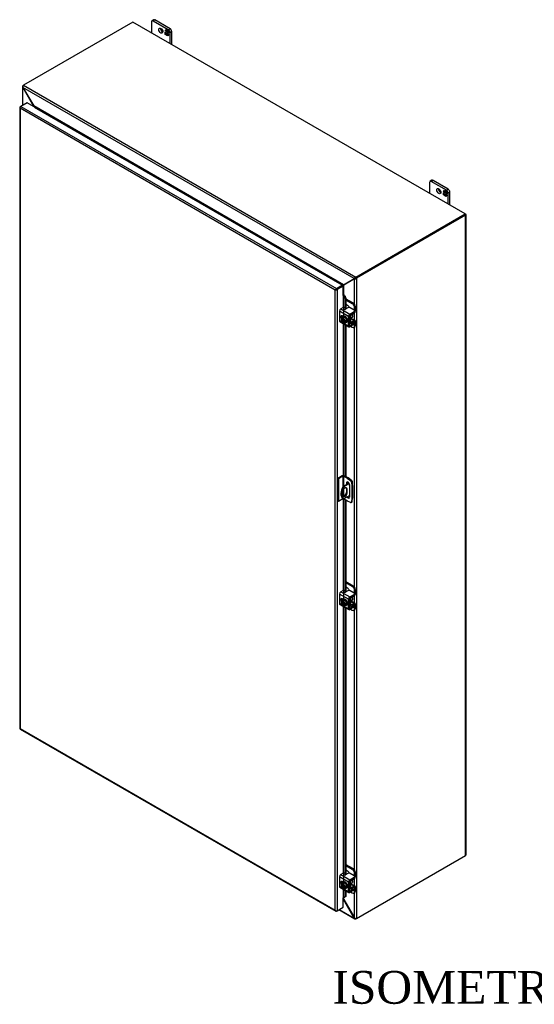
# Model space of a CAD drawing. Header units: inches. Extents: x 24 to 296, y 8 to 197.
# Tile 8 of 9: x 233 to 264, y 137 to 197. Entities that reach past the tile are written whole.
import ezdxf
from ezdxf.enums import TextEntityAlignment as Align

# ---------------------------------------------------------------- set-up
doc = ezdxf.new("R2010")
doc.units = ezdxf.units.IN
doc.header["$MEASUREMENT"] = 0
for name, color, linetype in [('COM40153-1', 7, 'CONTINUOUS'), ('COM40153-2', 7, 'CONTINUOUS'), ('COM42667', 7, 'CONTINUOUS'), ('COM42780', 7, 'CONTINUOUS'), ('COM48500', 7, 'CONTINUOUS'), ('COM52667', 7, 'CONTINUOUS'), ('COM71782-6', 7, 'CONTINUOUS'), ('DEFAULT', 7, 'CONTINUOUS'), ('FET07710', 7, 'CONTINUOUS'), ('SCC19011', 7, 'CONTINUOUS'), ('SPR20265', 7, 'CONTINUOUS'), ('WAF25035', 7, 'CONTINUOUS')]:
    doc.layers.add(name, color=color, linetype=linetype)
doc.styles.add('SEACAD_TIMES_NEW_ROMAN', font='times.ttf')

msp = doc.modelspace()

# ---------------------------------------------------------------- linework, layer by layer
at = {"layer": 'COM40153-1', "color": 7}
for p, q in [((253.064, 168.579), (252.707, 168.373)), ((252.707, 168.373), (252.748, 168.35)), ((253.085, 168.545), (252.748, 168.35)), ((253.237, 168.718), (253.25, 168.71)), ((253.275, 168.43), (253.275, 168.675)), ((252.693, 168.069), (252.693, 167.832)), ((253.111, 167.825), (252.748, 167.615)), ((252.899, 168.235), (252.94, 168.212)), ((252.899, 168.235), (252.899, 167.998)), ((252.899, 167.998), (252.94, 167.975)), ((252.94, 167.975), (252.94, 168.212)), ((252.688, 167.648), (252.728, 167.625))]:
    msp.add_line(p, q, dxfattribs=at)
for centre, major_axis, start_param, end_param in [((252.988, 168.168), (0.3, 0.52), 1.508132, 3.141593), ((253.117, 168.44), (-0.025, -0.0433), 4.139289, 6.283185), ((253.076, 168.464), (0.025, 0.0433), 4.093609, 5.210881), ((253.117, 168.44), (-0.025, -0.0433), 0, 0.63978), ((253.189, 168.675), (-0.0864, 0), 2.529725, 3.926991), ((253.028, 168.144), (0.3, 0.52), 1.508132, 3.204257), ((252.816, 168.14), (-0.087, -0.151), 2.356194, 5.497787), ((252.816, 167.903), (0.087, 0.151), 2.356194, 5.497787), ((252.775, 167.927), (0.087, 0.151), 3.37676, 5.497787), ((252.775, 168.164), (-0.087, -0.151), 2.356194, 2.906426)]:
    msp.add_ellipse(centre, major_axis=major_axis, ratio=0.57735, start_param=start_param, end_param=end_param, dxfattribs=at)
at = {"layer": 'COM40153-2', "color": 7}
for p, q in [((252.649, 169.027), (252.371, 168.867)), ((252.69, 169.004), (252.411, 168.843)), ((252.69, 169.004), (252.69, 168.345)), ((252.73, 169.004), (252.73, 168.387)), ((252.965, 168.868), (252.73, 169.004)), ((253.006, 168.892), (252.771, 169.027)), ((252.371, 168.867), (252.371, 167.479)), ((252.411, 168.843), (252.371, 168.867)), ((252.411, 168.843), (252.411, 167.455)), ((252.899, 168.572), (252.94, 168.595)), ((252.899, 168.572), (252.899, 168.484)), ((252.94, 168.508), (252.94, 168.595)), ((252.965, 168.868), (253.006, 168.892)), ((252.965, 168.868), (253.154, 168.74)), ((253.195, 168.764), (253.006, 168.892)), ((253.111, 167.731), (253.111, 168.449)), ((253.154, 168.74), (253.195, 168.764)), ((253.259, 168.652), (253.218, 168.629)), ((253.218, 168.629), (253.235, 168.401)), ((253.235, 168.401), (253.276, 168.425)), ((253.235, 168.401), (253.235, 167.636)), ((253.276, 168.425), (253.259, 168.652)), ((253.276, 168.425), (253.276, 167.66)), ((252.73, 168.194), (252.73, 167.768)), ((252.411, 167.455), (252.371, 167.479)), ((252.69, 167.616), (252.411, 167.455)), ((252.69, 167.647), (252.69, 167.616)), ((252.73, 167.623), (252.73, 167.616)), ((252.965, 167.48), (252.73, 167.616)), ((253.154, 167.39), (252.965, 167.48)), ((253.198, 167.389), (253.239, 167.412)), ((253.235, 167.636), (253.218, 167.427)), ((253.218, 167.427), (253.259, 167.451)), ((253.235, 167.636), (253.276, 167.66)), ((253.259, 167.451), (253.276, 167.66))]:
    msp.add_line(p, q, dxfattribs=at)
for centre, major_axis, start_param, end_param in [((252.71, 168.992), (-0.0864, 0), 3.926991, 5.497787), ((252.71, 168.992), (-0.0288, 0), 3.926991, 5.497787), ((253.005, 168.51), (0.075, -0.13), 0.785398, 3.926991), ((253.046, 168.534), (0.075, -0.13), 3.416574, 3.926991), ((253.148, 168.662), (0.05, -0.0866), 0.872665, 2.268928), ((253.189, 168.686), (-0.05, 0.0866), 4.014257, 5.410521), ((253.046, 167.815), (-0.075, 0.13), 1.73559, 2.866611), ((252.71, 167.604), (0.0288, 0), 0.785398, 2.356194), ((253.005, 167.792), (-0.075, 0.13), 1.73559, 3.926991), ((253.148, 167.475), (-0.05, 0.0866), 2.443461, 3.839724), ((253.189, 167.499), (-0.05, 0.0866), 3.141593, 3.839724)]:
    msp.add_ellipse(centre, major_axis=major_axis, ratio=0.57735, start_param=start_param, end_param=end_param, dxfattribs=at)
at = {"layer": 'COM42667', "color": 7}
for p, q in [((252.705, 179.299), (252.561, 179.216)), ((252.561, 179.216), (253.109, 178.899)), ((252.994, 179.28), (252.847, 179.196)), ((253.382, 179.138), (253.135, 179.28)), ((253.028, 178.759), (252.48, 179.075)), ((252.48, 179.075), (252.48, 178.493)), ((252.71, 178.743), (252.635, 178.786)), ((253.028, 178.176), (253.028, 178.759)), ((253.082, 178.207), (253.082, 178.79)), ((253.109, 178.899), (253.382, 179.056)), ((253.109, 178.837), (253.382, 178.994)), ((253.382, 178.994), (253.382, 179.056)), ((253.412, 179.035), (253.412, 179.097)), ((252.48, 178.493), (252.684, 178.375)), ((252.503, 178.441), (253.052, 178.124)), ((252.723, 178.353), (253.028, 178.176)), ((253.109, 178.192), (253.082, 178.207)), ((253.382, 178.349), (253.109, 178.192)), ((253.382, 178.287), (253.109, 178.13)), ((253.369, 178.438), (253.382, 178.431)), ((253.382, 178.287), (253.382, 178.349)), ((253.412, 178.328), (253.412, 178.39)), ((253.028, 161.488), (252.48, 161.805)), ((252.48, 161.805), (252.48, 161.223)), ((252.705, 162.029), (252.561, 161.945)), ((252.561, 161.945), (253.109, 161.628)), ((252.994, 162.01), (252.847, 161.925)), ((253.109, 161.628), (253.382, 161.786)), ((253.382, 161.868), (253.135, 162.01)), ((253.382, 161.724), (253.382, 161.786)), ((253.412, 161.765), (253.412, 161.827)), ((252.48, 161.223), (252.684, 161.105)), ((252.503, 161.17), (253.052, 160.853)), ((252.71, 161.472), (252.635, 161.516)), ((253.028, 160.906), (253.028, 161.488)), ((253.082, 160.937), (253.082, 161.519)), ((253.109, 161.566), (253.382, 161.724)), ((253.369, 161.168), (253.382, 161.16)), ((252.723, 161.082), (253.028, 160.906)), ((253.109, 160.921), (253.082, 160.937)), ((253.382, 161.079), (253.109, 160.921)), ((253.382, 161.017), (253.109, 160.859)), ((253.382, 161.017), (253.382, 161.079)), ((253.412, 161.058), (253.412, 161.12)), ((253.028, 144.218), (252.48, 144.534)), ((252.48, 144.534), (252.48, 143.952)), ((252.705, 144.758), (252.561, 144.675)), ((252.561, 144.675), (253.109, 144.358)), ((252.994, 144.739), (252.847, 144.655)), ((253.109, 144.358), (253.382, 144.515)), ((253.109, 144.296), (253.382, 144.453)), ((253.382, 144.597), (253.135, 144.739)), ((253.382, 144.453), (253.382, 144.515)), ((253.412, 144.494), (253.412, 144.556)), ((252.48, 143.952), (252.684, 143.834)), ((252.503, 143.9), (253.052, 143.583)), ((252.71, 144.202), (252.635, 144.245)), ((252.723, 143.812), (253.028, 143.635)), ((253.028, 143.635), (253.028, 144.218)), ((253.082, 143.666), (253.082, 144.249)), ((253.382, 143.808), (253.109, 143.651)), ((253.382, 143.746), (253.109, 143.589)), ((253.369, 143.897), (253.382, 143.89)), ((253.382, 143.746), (253.382, 143.808)), ((253.412, 143.787), (253.412, 143.849)), ((253.109, 143.651), (253.082, 143.666))]:
    msp.add_line(p, q, dxfattribs=at)
for centre, major_axis, start_param, end_param in [((252.561, 179.122), (-0.0572, -0.0991), 3.926991, 5.497787), ((252.739, 179.279), (-0.048, 0), 3.141593, 5.497787), ((252.813, 179.215), (0.048, 0), 2.929457, 5.497787), ((253.065, 179.24), (0.1, 0), 0.785398, 2.356194), ((252.635, 178.695), (0.0562, -0.0973), 2.356194, 4.826451), ((252.689, 178.726), (0.0562, -0.0973), 3.6401, 4.826451), ((253.109, 178.805), (0.0572, 0.0991), 0.785398, 2.356194), ((253.109, 178.805), (0.0192, 0.0333), 0.785398, 2.356194), ((253.312, 179.097), (-0.1, 0), 2.356194, 3.926991), ((253.312, 179.035), (-0.1, 0), 2.356194, 3.141593), ((252.561, 178.54), (0.0572, 0.0991), 2.356194, 3.141593), ((253.109, 178.223), (0.0572, 0.0991), 2.356194, 3.926991), ((253.109, 178.223), (0.0192, 0.0333), 2.356194, 3.926991), ((253.312, 178.39), (-0.1, 0), 2.356194, 3.926991), ((253.312, 178.328), (-0.1, 0), 2.356194, 3.141593), ((252.561, 161.852), (-0.0572, -0.0991), 3.926991, 5.497787), ((252.739, 162.009), (-0.048, 0), 3.141593, 5.497787), ((252.813, 161.945), (0.048, 0), 2.929457, 5.497787), ((253.065, 161.969), (0.1, 0), 0.785398, 2.356194), ((253.312, 161.827), (-0.1, 0), 2.356194, 3.926991), ((253.312, 161.765), (-0.1, 0), 2.356194, 3.141593), ((252.561, 161.269), (0.0572, 0.0991), 2.356194, 3.141593), ((252.635, 161.424), (0.0562, -0.0973), 2.356194, 4.826451), ((252.689, 161.455), (0.0562, -0.0973), 3.6401, 4.826451), ((253.109, 161.535), (0.0572, 0.0991), 0.785398, 2.356194), ((253.109, 161.535), (0.0192, 0.0333), 0.785398, 2.356194), ((253.312, 161.12), (-0.1, 0), 2.356194, 3.926991), ((253.109, 160.953), (0.0572, 0.0991), 2.356194, 3.926991), ((253.109, 160.953), (0.0192, 0.0333), 2.356194, 3.926991), ((253.312, 161.058), (-0.1, 0), 2.356194, 3.141593), ((252.561, 144.581), (-0.0572, -0.0991), 3.926991, 5.497787), ((252.739, 144.738), (-0.048, 0), 3.141593, 5.497787), ((252.813, 144.674), (0.048, 0), 2.929457, 5.497787), ((253.065, 144.699), (0.1, 0), 0.785398, 2.356194), ((253.109, 144.264), (0.0572, 0.0991), 0.785398, 2.356194), ((253.312, 144.556), (-0.1, 0), 2.356194, 3.926991), ((253.312, 144.494), (-0.1, 0), 2.356194, 3.141593), ((252.561, 143.999), (0.0572, 0.0991), 2.356194, 3.141593), ((252.635, 144.154), (0.0562, -0.0973), 2.356194, 4.826451), ((252.689, 144.185), (0.0562, -0.0973), 3.6401, 4.826451), ((253.109, 144.264), (0.0192, 0.0333), 0.785398, 2.356194), ((253.312, 143.849), (-0.1, 0), 2.356194, 3.926991), ((253.312, 143.787), (-0.1, 0), 2.356194, 3.141593), ((253.109, 143.682), (0.0572, 0.0991), 2.356194, 3.926991), ((253.109, 143.682), (0.0192, 0.0333), 2.356194, 3.926991)]:
    msp.add_ellipse(centre, major_axis=major_axis, ratio=0.57735, start_param=start_param, end_param=end_param, dxfattribs=at)
at = {"layer": 'COM42780', "color": 7}
for p, q in [((252.877, 179.836), (253.309, 179.586)), ((252.877, 179.773), (253.256, 179.555)), ((252.973, 179.433), (252.877, 179.488)), ((253.256, 179.555), (253.309, 179.586)), ((253.451, 179.341), (253.397, 179.31)), ((253.397, 179.127), (253.397, 179.31)), ((253.451, 179.098), (253.451, 179.341)), ((253.086, 178.807), (253.127, 178.783)), ((253.127, 178.395), (253.127, 178.783)), ((253.181, 178.426), (253.181, 178.814)), ((253.185, 178.609), (253.371, 178.501)), ((253.427, 178.506), (253.2, 178.638)), ((253.208, 178.861), (253.371, 178.959)), ((253.082, 178.421), (253.127, 178.395)), ((253.082, 178.382), (253.151, 178.343)), ((253.155, 178.156), (253.256, 178.098)), ((253.181, 178.426), (253.208, 178.41)), ((253.37, 178.439), (253.207, 178.348)), ((253.371, 178.501), (253.208, 178.41)), ((253.356, 178.088), (253.409, 178.119)), ((253.37, 178.439), (253.397, 178.423)), ((253.397, 178.42), (253.397, 178.423)), ((253.397, 178.18), (253.397, 178.298)), ((253.397, 178.18), (253.451, 178.211)), ((253.451, 178.211), (253.451, 178.454)), ((252.877, 162.565), (253.309, 162.316)), ((252.877, 162.503), (253.256, 162.285)), ((252.973, 162.162), (252.877, 162.218)), ((253.256, 162.285), (253.309, 162.316)), ((253.451, 162.071), (253.397, 162.04)), ((253.397, 161.857), (253.397, 162.04)), ((253.451, 161.827), (253.451, 162.071)), ((253.082, 161.151), (253.127, 161.125)), ((253.086, 161.537), (253.127, 161.513)), ((253.127, 161.125), (253.127, 161.513)), ((253.181, 161.156), (253.181, 161.544)), ((253.181, 161.155), (253.208, 161.14)), ((253.185, 161.339), (253.371, 161.231)), ((253.427, 161.236), (253.2, 161.367)), ((253.37, 161.168), (253.207, 161.077)), ((253.208, 161.59), (253.371, 161.688)), ((253.371, 161.231), (253.208, 161.14)), ((253.37, 161.168), (253.397, 161.152)), ((253.397, 161.15), (253.397, 161.152)), ((253.451, 160.94), (253.451, 161.183)), ((253.082, 161.112), (253.151, 161.072)), ((253.155, 160.886), (253.256, 160.828)), ((253.356, 160.818), (253.409, 160.849)), ((253.397, 160.909), (253.397, 161.028)), ((253.397, 160.909), (253.451, 160.94)), ((252.877, 145.294), (253.309, 145.045)), ((252.877, 145.232), (253.256, 145.014)), ((252.973, 144.892), (252.877, 144.947)), ((253.256, 145.014), (253.309, 145.045)), ((253.208, 144.32), (253.371, 144.418)), ((253.451, 144.8), (253.397, 144.769)), ((253.397, 144.586), (253.397, 144.769)), ((253.451, 144.557), (253.451, 144.8)), ((253.082, 143.88), (253.127, 143.854)), ((253.082, 143.841), (253.151, 143.802)), ((253.086, 144.266), (253.127, 144.242)), ((253.127, 143.854), (253.127, 144.242)), ((253.181, 143.885), (253.181, 144.273)), ((253.181, 143.885), (253.208, 143.869)), ((253.185, 144.068), (253.371, 143.96)), ((253.427, 143.965), (253.2, 144.097)), ((253.37, 143.898), (253.207, 143.807)), ((253.371, 143.96), (253.208, 143.869)), ((253.37, 143.898), (253.397, 143.882)), ((253.397, 143.879), (253.397, 143.882)), ((253.397, 143.639), (253.397, 143.757)), ((253.451, 143.67), (253.451, 143.913)), ((253.155, 143.615), (253.256, 143.557)), ((253.356, 143.547), (253.409, 143.578)), ((253.397, 143.639), (253.451, 143.67))]:
    msp.add_line(p, q, dxfattribs=at)
for centre, major_axis, start_param, end_param in [((252.973, 179.27), (0.1, -0.173), 1.392108, 2.356194), ((253.256, 179.392), (0.1, -0.173), 0.785398, 2.356194), ((253.309, 179.423), (-0.1, 0.173), 3.926991, 5.497787), ((253.208, 178.83), (-0.0572, -0.0991), 4.744903, 5.497787), ((253.208, 178.83), (-0.0192, -0.0333), 3.944444, 5.497787), ((253.093, 178.733), (0.078, -0.135), 0.133398, 1.437398), ((253.37, 179.051), (-0.0572, -0.0991), 0.802851, 2.356194), ((253.208, 178.442), (0.0572, 0.0991), 2.356194, 3.909538), ((253.208, 178.442), (0.0192, 0.0333), 2.356194, 3.909538), ((253.256, 178.261), (-0.1, 0.173), 2.356194, 3.926991), ((253.37, 178.407), (-0.0192, -0.0333), 2.356194, 3.909538), ((253.37, 178.407), (-0.0572, -0.0991), 2.356194, 3.909538), ((253.309, 178.292), (-0.1, 0.173), 3.141593, 3.926991), ((252.973, 161.999), (0.1, -0.173), 1.392108, 2.356194), ((253.256, 162.121), (0.1, -0.173), 0.785398, 2.356194), ((253.309, 162.152), (-0.1, 0.173), 3.926991, 5.497787), ((253.37, 161.781), (-0.0572, -0.0991), 0.802851, 2.356194), ((253.208, 161.559), (-0.0572, -0.0991), 4.744903, 5.497787), ((253.208, 161.559), (-0.0192, -0.0333), 3.944444, 5.497787), ((253.093, 161.462), (0.078, -0.135), 0.133398, 1.437398), ((253.208, 161.171), (0.0192, 0.0333), 2.356194, 3.909538), ((253.37, 161.137), (-0.0192, -0.0333), 2.356194, 3.909538), ((253.37, 161.137), (-0.0572, -0.0991), 2.356194, 3.909538), ((253.208, 161.171), (0.0572, 0.0991), 2.356194, 3.909538), ((253.256, 160.991), (-0.1, 0.173), 2.356194, 3.926991), ((253.309, 161.022), (-0.1, 0.173), 3.141593, 3.926991), ((253.256, 144.851), (0.1, -0.173), 0.785398, 2.356194), ((253.309, 144.882), (-0.1, 0.173), 3.926991, 5.497787), ((252.973, 144.729), (0.1, -0.173), 1.392108, 2.356194), ((253.208, 144.289), (-0.0572, -0.0991), 4.744903, 5.497787), ((253.208, 144.289), (-0.0192, -0.0333), 3.944444, 5.497787), ((253.37, 144.51), (-0.0572, -0.0991), 0.802851, 2.356194), ((253.208, 143.901), (0.0572, 0.0991), 2.356194, 3.909538), ((253.093, 144.192), (0.078, -0.135), 0.133398, 1.437398), ((253.208, 143.901), (0.0192, 0.0333), 2.356194, 3.909538), ((253.37, 143.866), (-0.0192, -0.0333), 2.356194, 3.909538), ((253.37, 143.866), (-0.0572, -0.0991), 2.356194, 3.909538), ((253.256, 143.72), (-0.1, 0.173), 2.356194, 3.926991), ((253.309, 143.751), (-0.1, 0.173), 3.141593, 3.926991)]:
    msp.add_ellipse(centre, major_axis=major_axis, ratio=0.57735, start_param=start_param, end_param=end_param, dxfattribs=at)
at = {"layer": 'COM48500', "color": 7}
for p, q in [((233.124, 192.793), (233.124, 191.633)), ((233.149, 192.846), (233.19, 192.87)), ((233.149, 192.846), (233.169, 192.834)), ((233.16, 192.746), (233.149, 192.74)), ((233.149, 192.74), (233.805, 191.604)), ((233.149, 191.648), (233.149, 192.74)), ((233.815, 191.61), (233.805, 191.604)), ((233.805, 191.568), (233.805, 191.604)), ((260.139, 184.961), (253.473, 181.112)), ((260.18, 184.937), (253.514, 181.089)), ((260.18, 185.008), (260.159, 185.02)), ((260.18, 145.839), (260.18, 184.937)), ((260.205, 145.875), (260.205, 184.972)), ((253.391, 181.053), (252.736, 180.674)), ((253.432, 181.076), (253.391, 181.053)), ((253.391, 179.508), (253.391, 181.053)), ((253.514, 181.089), (253.473, 181.112)), ((253.514, 181.089), (253.514, 141.991)), ((252.656, 180.626), (252.656, 180.626)), ((252.736, 180.074), (252.736, 180.674)), ((253.391, 178.527), (253.391, 178.974)), ((253.391, 162.238), (253.391, 178.109)), ((253.391, 161.256), (253.391, 161.703)), ((253.391, 144.967), (253.391, 160.838)), ((253.514, 141.991), (260.18, 145.839)), ((253.391, 143.986), (253.391, 144.433)), ((252.736, 143.162), (252.736, 143.264)), ((252.736, 143.162), (253.391, 142.027)), ((253.391, 142.027), (253.391, 143.568))]:
    msp.add_line(p, q, dxfattribs=at)
for centre, radius, start, end in [((233.193, 192.793), 0.0689, 129.37229, 230.62771), ((253.414, 181.202), 0.151, 261.36492, 311.40397), ((253.389, 181.166), 0.0991, 295.50531, 327.32333), ((253.491, 142.14), 0.151, 228.59603, 278.63508)]:
    msp.add_arc(centre, radius, start, end, dxfattribs=at)
for centre, end_param in [((260.119, 184.972), 3.926991), ((260.119, 145.875), 3.141593)]:
    msp.add_ellipse(centre, major_axis=(-0.0864, 0), ratio=0.57735, start_param=2.356194, end_param=end_param, dxfattribs=at)
for points, knots in [([(233.805, 191.604), (233.806, 191.596), (233.808, 191.589), (233.81, 191.576), (233.811, 191.57), (233.812, 191.565)], [0, 0, 0, 0, 0.25, 0.25, 0.4206563, 0.4206563, 0.4206563, 0.4206563]), ([(252.666, 180.634), (252.667, 180.635), (252.669, 180.635), (252.676, 180.64), (252.682, 180.643), (252.694, 180.65), (252.7, 180.653), (252.712, 180.66), (252.717, 180.663), (252.728, 180.669), (252.732, 180.672), (252.737, 180.675)], [0.0919591, 0.0919591, 0.0919591, 0.0919591, 0.125, 0.125, 0.25, 0.25, 0.375, 0.375, 0.5, 0.5, 0.6103955, 0.6103955, 0.6103955, 0.6103955]), ([(252.704, 180.612), (252.704, 180.612), (252.704, 180.612), (252.707, 180.615), (252.709, 180.618), (252.715, 180.628), (252.718, 180.634), (252.724, 180.646), (252.727, 180.652), (252.732, 180.663), (252.734, 180.669), (252.736, 180.674)], [0.1244893, 0.1244893, 0.1244893, 0.1244893, 0.125, 0.125, 0.25, 0.25, 0.5, 0.5, 0.75, 0.75, 1, 1, 1, 1]), ([(252.736, 143.162), (252.734, 143.17), (252.732, 143.177), (252.727, 143.192), (252.724, 143.199), (252.718, 143.212), (252.715, 143.219), (252.71, 143.226), (252.709, 143.227), (252.707, 143.228)], [0, 0, 0, 0, 0.25, 0.25, 0.5, 0.5, 0.75, 0.75, 0.8167546, 0.8167546, 0.8167546, 0.8167546])]:
    msp.add_open_spline(points, degree=3, knots=knots, dxfattribs=at)
at = {"layer": 'COM52667', "color": 7}
for p, q in [((239.876, 196.73), (233.19, 192.87)), ((260.159, 185.02), (239.876, 196.73)), ((233.16, 192.746), (233.815, 191.61)), ((253.381, 181.071), (233.16, 192.746)), ((233.19, 192.87), (253.473, 181.159)), ((252.725, 180.693), (233.815, 191.61)), ((233.855, 191.539), (233.856, 191.54)), ((233.856, 191.54), (252.644, 180.693)), ((253.473, 181.159), (260.159, 185.02)), ((253.473, 181.112), (260.159, 184.972)), ((260.159, 184.972), (260.159, 185.02)), ((252.725, 180.693), (253.381, 181.071)), ((253.421, 181.095), (253.381, 181.071)), ((253.473, 181.159), (253.473, 181.112)), ((252.644, 180.693), (252.643, 180.692)), ((252.644, 180.693), (252.644, 180.692)), ((252.707, 143.167), (252.725, 143.156)), ((252.736, 143.162), (252.725, 143.156)), ((253.381, 142.021), (252.725, 143.156)), ((252.445, 142.532), (253.414, 141.972)), ((252.47, 142.546), (253.381, 142.021)), ((253.391, 142.027), (253.381, 142.021)), ((253.473, 141.967), (253.473, 141.991)), ((253.514, 141.991), (253.473, 141.967))]:
    msp.add_line(p, q, dxfattribs=at)
for centre, radius, start, end in [((233.307, 192.776), 0.151, 141.36492, 191.40397), ((253.521, 181.017), 0.15, 108.56927, 158.66184), ((253.478, 181.013), 0.0991, 92.67682, 124.49453), ((253.449, 142.032), 0.0689, 189.37229, 290.62771)]:
    msp.add_arc(centre, radius, start, end, dxfattribs=at)
for points, knots in [([(233.815, 191.61), (233.821, 191.605), (233.826, 191.599), (233.836, 191.588), (233.841, 191.582), (233.85, 191.57), (233.854, 191.564), (233.858, 191.555), (233.859, 191.551), (233.859, 191.547), (233.859, 191.545), (233.859, 191.543), (233.858, 191.542), (233.857, 191.541), (233.857, 191.54), (233.856, 191.54)], [0, 0, 0, 0, 0.25, 0.25, 0.5, 0.5, 0.75, 0.75, 0.875, 0.875, 0.9375, 0.9375, 0.96875, 0.96875, 1, 1, 1, 1]), ([(252.644, 180.693), (252.645, 180.694), (252.647, 180.694), (252.651, 180.695), (252.653, 180.696), (252.659, 180.697), (252.663, 180.697), (252.674, 180.698), (252.682, 180.698), (252.695, 180.697), (252.701, 180.696), (252.714, 180.695), (252.719, 180.694), (252.725, 180.693)], [0, 0, 0, 0, 0.0625, 0.0625, 0.125, 0.125, 0.25, 0.25, 0.5, 0.5, 0.75, 0.75, 1, 1, 1, 1]), ([(252.666, 180.659), (252.67, 180.661), (252.674, 180.663), (252.683, 180.669), (252.689, 180.672), (252.701, 180.679), (252.707, 180.682), (252.717, 180.688), (252.721, 180.691), (252.726, 180.693)], [0.1707247, 0.1707247, 0.1707247, 0.1707247, 0.25, 0.25, 0.375, 0.375, 0.5, 0.5, 0.6096607, 0.6096607, 0.6096607, 0.6096607]), ([(252.725, 143.156), (252.719, 143.162), (252.714, 143.167), (252.707, 143.172), (252.707, 143.172), (252.707, 143.172)], [0, 0, 0, 0, 0.25, 0.25, 0.2553629, 0.2553629, 0.2553629, 0.2553629])]:
    msp.add_open_spline(points, degree=3, knots=knots, dxfattribs=at)
at = {"layer": 'COM71782-6', "color": 7}
for p, q in [((232.969, 191.523), (232.969, 153.598)), ((232.978, 191.502), (232.978, 191.502)), ((232.994, 191.559), (233.035, 191.582)), ((252.212, 180.369), (232.994, 191.465)), ((232.994, 191.465), (232.994, 153.586)), ((233.408, 191.797), (233.035, 191.582)), ((233.035, 191.582), (252.293, 180.463)), ((252.666, 180.679), (233.408, 191.797)), ((252.253, 180.393), (252.212, 180.369)), ((252.236, 180.383), (252.293, 180.416)), ((252.236, 180.383), (252.293, 180.416)), ((252.293, 180.463), (252.666, 180.679)), ((252.293, 180.416), (252.666, 180.632)), ((252.666, 180.632), (252.293, 180.416)), ((252.707, 180.608), (252.334, 180.393)), ((252.334, 180.393), (252.334, 142.468)), ((252.666, 180.679), (252.666, 180.632)), ((252.707, 180.608), (252.666, 180.632)), ((252.707, 180.037), (252.707, 180.608)), ((252.212, 142.491), (252.212, 180.369)), ((252.707, 180.037), (252.707, 179.3)), ((252.73, 180.041), (252.735, 180.074)), ((252.751, 180.011), (252.798, 180.03)), ((252.751, 180.011), (252.83, 179.833)), ((252.751, 178.762), (252.751, 180.011)), ((252.798, 180.03), (252.877, 179.852)), ((252.877, 179.852), (252.83, 179.833)), ((252.83, 179.833), (252.83, 179.189)), ((252.877, 179.852), (252.877, 179.213)), ((252.707, 178.745), (252.707, 178.741)), ((252.707, 178.323), (252.707, 169.042)), ((252.751, 169.036), (252.751, 178.298)), ((252.83, 178.252), (252.83, 168.993)), ((252.877, 178.225), (252.877, 168.966)), ((252.707, 167.621), (252.707, 162.03)), ((252.751, 161.492), (252.751, 167.604)), ((252.83, 167.558), (252.83, 161.919)), ((252.877, 167.531), (252.877, 161.943)), ((252.707, 161.474), (252.707, 161.47)), ((252.707, 161.053), (252.707, 144.759)), ((252.751, 144.221), (252.751, 161.027)), ((252.83, 160.982), (252.83, 144.648)), ((252.877, 160.954), (252.877, 144.672)), ((232.992, 153.559), (252.25, 142.44)), ((232.994, 153.586), (252.212, 142.491)), ((252.707, 144.204), (252.707, 144.2)), ((252.707, 143.782), (252.707, 143.254)), ((252.751, 143.275), (252.751, 143.757)), ((252.83, 143.711), (252.83, 143.323)), ((252.707, 142.683), (252.707, 143.254)), ((252.83, 143.323), (252.751, 143.275)), ((252.751, 143.275), (252.798, 143.294)), ((252.877, 143.342), (252.798, 143.294)), ((252.877, 143.342), (252.83, 143.323)), ((252.877, 143.684), (252.877, 143.342)), ((252.334, 142.468), (252.707, 142.683)), ((252.236, 142.458), (252.236, 142.458)), ((252.334, 142.468), (252.293, 142.444))]:
    msp.add_line(p, q, dxfattribs=at)
for centre, radius, start, end in [((252.667, 179.975), 0.0911, 23.27341, 46.5882), ((252.692, 179.946), 0.135, 38.39682, 71.6578), ((252.949, 142.995), 0.343, 125.20447, 129.63899), ((252.786, 143.214), 0.0704, 117.4412, 127.50152)]:
    msp.add_arc(centre, radius, start, end, dxfattribs=at)
for centre, major_axis, ratio, start_param, end_param in [((233.056, 191.523), (0.0864, 0), 0.57735, 2.356194, 3.587154), ((233.035, 191.512), (0.0432, 0.0748), 0.57735, 0.785398, 2.016358), ((233.056, 191.5), (-0.061, 0.106), 0.577982, 1.231508, 1.571345), ((233.056, 191.5), (-0.061, 0.106), 0.577982, 1.230411, 1.570248), ((252.273, 180.405), (-0.0863, -0.0499), 0.000948, -1.124689, -0.784852), ((252.273, 180.405), (-0.0864, -0.0498), 0.000948, 0.784852, 1.124689), ((252.293, 180.393), (0.0432, 0.0748), 0.57735, 0.785398, 2.016358), ((252.273, 180.428), (0.0864, 0), 0.57735, 4.266828, 5.497787), ((252.273, 180.405), (0.0288, 0.0166), 0.000948, 0.785944, 2.356741), ((252.273, 180.405), (0.0288, 0.0166), 0.000948, 3.926445, 5.497241), ((252.727, 180.025), (0.0864, 0), 0.57735, 1.48353, 1.808737), ((252.727, 180.025), (0.0288, 0), 0.57735, 1.48353, 2.356194), ((233.056, 153.598), (0.0864, 0), 0.57735, 3.141593, 3.587154), ((233.056, 153.622), (-0.0864, -0.0498), 0.000948, 0.445015, 0.784852), ((233.056, 153.622), (-0.0863, -0.0499), 0.000948, -0.784852, -0.445015), ((233.035, 153.633), (0.0432, 0.0748), 0.57735, 2.696031, 3.141593), ((252.727, 143.243), (-0.0288, 0), 0.57735, 4.625123, 5.497787), ((252.273, 142.526), (0.061, -0.106), 0.577982, 4.712938, 5.052774), ((252.273, 142.526), (0.061, -0.106), 0.577982, 4.71184, 5.051677), ((252.273, 142.503), (0.0864, 0), 0.57735, 4.266828, 5.497787), ((252.293, 142.515), (0.0432, 0.0748), 0.57735, 2.696031, 3.926991)]:
    msp.add_ellipse(centre, major_axis=major_axis, ratio=ratio, start_param=start_param, end_param=end_param, dxfattribs=at)
at = {"layer": 'FET07710', "color": 7}
for p, q in [((241.007, 196.736), (241.007, 196.077)), ((241.144, 196.866), (241.038, 196.805)), ((241.219, 196.859), (241.113, 196.797)), ((242.033, 196.267), (241.113, 196.797)), ((242.139, 196.328), (241.219, 196.859)), ((241.85, 196.173), (241.919, 196.271)), ((241.861, 196.179), (241.85, 196.173)), ((241.887, 196.152), (241.85, 196.173)), ((241.85, 195.971), (241.85, 196.109)), ((241.85, 196.109), (241.887, 196.088)), ((241.861, 196.179), (241.887, 196.215)), ((241.887, 196.165), (241.861, 196.179)), ((241.861, 195.977), (241.861, 196.103)), ((241.898, 196.227), (241.887, 196.221)), ((241.942, 196.189), (241.887, 196.221)), ((241.887, 196.221), (241.887, 196.152)), ((241.887, 196.088), (241.887, 196.019)), ((241.887, 196.019), (241.942, 195.987)), ((241.893, 196.225), (241.924, 196.269)), ((241.954, 196.195), (241.898, 196.227)), ((241.919, 196.271), (241.981, 196.236)), ((241.954, 196.195), (241.942, 196.189)), ((241.942, 196.12), (241.942, 196.189)), ((241.954, 196.126), (241.942, 196.12)), ((241.976, 196.1), (241.942, 196.12)), ((241.942, 195.987), (241.942, 196.056)), ((241.942, 196.056), (241.976, 196.036)), ((241.954, 196.126), (241.954, 196.195)), ((241.976, 196.113), (241.954, 196.126)), ((241.954, 195.993), (241.954, 196.049)), ((241.987, 196.176), (241.976, 196.169)), ((242.032, 196.137), (241.976, 196.169)), ((241.976, 196.169), (241.976, 196.1)), ((241.976, 196.036), (241.976, 195.967)), ((241.981, 196.236), (241.981, 196.185)), ((241.981, 196.185), (242.007, 196.221)), ((241.992, 196.192), (241.981, 196.185)), ((242.043, 196.144), (241.987, 196.176)), ((241.992, 196.192), (242.011, 196.218)), ((242.007, 196.221), (242.068, 196.186)), ((242.043, 196.144), (242.032, 196.137)), ((242.032, 196.068), (242.032, 196.137)), ((242.043, 196.075), (242.032, 196.068)), ((242.068, 196.047), (242.032, 196.068)), ((242.033, 196.267), (242.139, 196.328)), ((242.043, 196.075), (242.043, 196.144)), ((242.068, 196.06), (242.043, 196.075)), ((242.068, 196.186), (242.068, 196.047)), ((242.245, 196.144), (242.139, 196.083)), ((242.139, 195.424), (242.139, 196.083)), ((242.245, 195.363), (242.245, 196.144)), ((241.861, 195.977), (241.85, 195.971)), ((241.912, 195.935), (241.85, 195.971)), ((241.918, 195.944), (241.861, 195.977)), ((241.937, 195.971), (241.912, 195.935)), ((241.948, 195.978), (241.937, 195.971)), ((241.937, 195.92), (241.937, 195.971)), ((241.948, 195.927), (241.937, 195.92)), ((241.999, 195.885), (241.937, 195.92)), ((241.954, 195.993), (241.942, 195.987)), ((241.948, 195.927), (241.948, 195.978)), ((242.005, 195.894), (241.948, 195.927)), ((241.976, 195.967), (242.032, 195.935)), ((242.068, 195.983), (241.999, 195.885)), ((242.032, 195.935), (242.032, 196.004)), ((242.032, 196.004), (242.068, 195.983)), ((242.036, 195.938), (242.032, 195.935)), ((242.043, 195.947), (242.043, 195.998)), ((258.115, 187.068), (258.009, 187.007)), ((258.19, 187.061), (258.084, 187)), ((259.003, 186.469), (258.084, 187)), ((259.109, 186.53), (258.19, 187.061)), ((257.978, 186.938), (257.978, 186.279)), ((258.821, 186.375), (258.89, 186.473)), ((258.832, 186.381), (258.857, 186.417)), ((258.869, 186.429), (258.857, 186.423)), ((258.913, 186.391), (258.857, 186.423)), ((258.857, 186.423), (258.857, 186.354)), ((258.864, 186.427), (258.895, 186.471)), ((258.924, 186.397), (258.869, 186.429)), ((258.89, 186.473), (258.952, 186.438)), ((258.924, 186.397), (258.913, 186.391)), ((258.913, 186.322), (258.913, 186.391)), ((258.924, 186.328), (258.924, 186.397)), ((258.952, 186.438), (258.952, 186.387)), ((258.952, 186.387), (258.977, 186.423)), ((258.963, 186.394), (258.952, 186.387)), ((258.963, 186.394), (258.982, 186.42)), ((258.977, 186.423), (259.039, 186.388)), ((259.003, 186.469), (259.109, 186.53)), ((258.832, 186.381), (258.821, 186.375)), ((258.857, 186.354), (258.821, 186.375)), ((258.821, 186.173), (258.821, 186.311)), ((258.821, 186.311), (258.857, 186.29)), ((258.832, 186.179), (258.821, 186.173)), ((258.882, 186.137), (258.821, 186.173)), ((258.857, 186.367), (258.832, 186.381)), ((258.832, 186.179), (258.832, 186.305)), ((258.889, 186.146), (258.832, 186.179)), ((258.857, 186.29), (258.857, 186.221)), ((258.857, 186.221), (258.913, 186.189)), ((258.908, 186.173), (258.882, 186.137)), ((258.919, 186.18), (258.908, 186.173)), ((258.908, 186.122), (258.908, 186.173)), ((258.919, 186.129), (258.908, 186.122)), ((258.969, 186.087), (258.908, 186.122)), ((258.924, 186.328), (258.913, 186.322)), ((258.947, 186.302), (258.913, 186.322)), ((258.913, 186.189), (258.913, 186.258)), ((258.913, 186.258), (258.947, 186.239)), ((258.924, 186.195), (258.913, 186.189)), ((258.919, 186.129), (258.919, 186.18)), ((258.976, 186.096), (258.919, 186.129)), ((258.947, 186.315), (258.924, 186.328)), ((258.924, 186.195), (258.924, 186.252)), ((258.958, 186.378), (258.947, 186.371)), ((259.002, 186.339), (258.947, 186.371)), ((258.947, 186.371), (258.947, 186.302)), ((258.947, 186.239), (258.947, 186.169)), ((258.947, 186.169), (259.002, 186.137)), ((259.013, 186.346), (258.958, 186.378)), ((259.039, 186.185), (258.969, 186.087)), ((259.013, 186.346), (259.002, 186.339)), ((259.002, 186.27), (259.002, 186.339)), ((259.013, 186.277), (259.002, 186.27)), ((259.039, 186.249), (259.002, 186.27)), ((259.002, 186.137), (259.002, 186.206)), ((259.002, 186.206), (259.039, 186.185)), ((259.007, 186.14), (259.002, 186.137)), ((259.013, 186.277), (259.013, 186.346)), ((259.039, 186.262), (259.013, 186.277)), ((259.013, 186.15), (259.013, 186.2)), ((259.039, 186.388), (259.039, 186.249)), ((259.215, 186.346), (259.109, 186.285)), ((259.109, 185.626), (259.109, 186.285)), ((259.215, 185.565), (259.215, 186.346))]:
    msp.add_line(p, q, dxfattribs=at)
for centre, major_axis, start_param, end_param in [((241.113, 196.675), (0.075, -0.13), 2.356194, 3.926991), ((241.219, 196.736), (0.075, -0.13), 2.356194, 3.141593), ((241.679, 196.267), (-0.088, 0.152), 0.649107, 2.492486), ((242.033, 196.144), (0.075, -0.13), 0.785398, 2.356194), ((242.139, 196.205), (-0.075, 0.13), 3.926991, 5.497787), ((258.084, 186.877), (0.075, -0.13), 2.356194, 3.926991), ((258.19, 186.938), (0.075, -0.13), 2.356194, 3.141593), ((258.649, 186.469), (-0.088, 0.152), 0.649107, 2.492486), ((259.003, 186.346), (0.075, -0.13), 0.785398, 2.356194), ((259.109, 186.407), (-0.075, 0.13), 3.926991, 5.497787)]:
    msp.add_ellipse(centre, major_axis=major_axis, ratio=0.57735, start_param=start_param, end_param=end_param, dxfattribs=at)
for centre, major_axis in [((241.573, 196.206), (-0.087, 0.152)), ((258.544, 186.408), (-0.088, 0.152))]:
    msp.add_ellipse(centre, major_axis=major_axis, ratio=0.57735, dxfattribs=at)
at = {"layer": 'SCC19011', "color": 7}
for p, q in [((252.582, 178.649), (252.684, 178.708)), ((252.703, 178.665), (252.582, 178.649)), ((252.582, 178.649), (252.582, 178.6)), ((252.593, 178.593), (252.582, 178.6)), ((252.635, 178.587), (252.582, 178.556)), ((252.621, 178.603), (252.604, 178.593)), ((252.807, 178.496), (252.621, 178.603)), ((252.635, 178.595), (252.635, 178.587)), ((252.635, 178.587), (252.809, 178.486)), ((252.806, 178.724), (252.684, 178.708)), ((252.703, 178.665), (252.806, 178.724)), ((252.825, 178.509), (252.703, 178.665)), ((252.927, 178.568), (252.806, 178.724)), ((253.203, 178.683), (253.268, 178.721)), ((252.582, 178.556), (252.582, 178.507)), ((252.582, 178.556), (252.593, 178.549)), ((252.582, 178.507), (252.703, 178.35)), ((252.604, 178.549), (252.621, 178.559)), ((252.621, 178.559), (252.83, 178.438)), ((252.703, 178.35), (252.825, 178.366)), ((252.825, 178.46), (252.813, 178.466)), ((252.83, 178.438), (252.813, 178.429)), ((252.813, 178.422), (252.825, 178.415)), ((252.825, 178.509), (252.927, 178.568)), ((252.825, 178.46), (252.825, 178.509)), ((252.878, 178.491), (252.825, 178.46)), ((252.878, 178.446), (252.825, 178.415)), ((252.825, 178.366), (252.927, 178.425)), ((252.825, 178.366), (252.825, 178.415)), ((252.84, 178.469), (252.878, 178.446)), ((252.878, 178.446), (252.878, 178.491)), ((252.927, 178.425), (252.927, 178.568)), ((252.582, 161.379), (252.684, 161.438)), ((252.703, 161.395), (252.582, 161.379)), ((252.582, 161.379), (252.582, 161.33)), ((252.593, 161.323), (252.582, 161.33)), ((252.635, 161.316), (252.582, 161.285)), ((252.582, 161.285), (252.582, 161.236)), ((252.582, 161.285), (252.593, 161.278)), ((252.582, 161.236), (252.703, 161.08)), ((252.621, 161.333), (252.604, 161.323)), ((252.604, 161.278), (252.621, 161.288)), ((252.807, 161.226), (252.621, 161.333)), ((252.621, 161.288), (252.83, 161.168)), ((252.635, 161.325), (252.635, 161.316)), ((252.635, 161.316), (252.809, 161.216)), ((252.806, 161.454), (252.684, 161.438)), ((252.703, 161.395), (252.806, 161.454)), ((252.825, 161.238), (252.703, 161.395)), ((252.927, 161.297), (252.806, 161.454)), ((252.825, 161.189), (252.813, 161.196)), ((252.83, 161.168), (252.813, 161.158)), ((252.813, 161.151), (252.825, 161.145)), ((252.825, 161.238), (252.927, 161.297)), ((252.825, 161.189), (252.825, 161.238)), ((252.878, 161.22), (252.825, 161.189)), ((252.878, 161.176), (252.825, 161.145)), ((252.825, 161.096), (252.927, 161.155)), ((252.825, 161.096), (252.825, 161.145)), ((252.84, 161.198), (252.878, 161.176)), ((252.878, 161.176), (252.878, 161.22)), ((252.927, 161.155), (252.927, 161.297)), ((253.203, 161.413), (253.268, 161.451)), ((252.703, 161.08), (252.825, 161.096)), ((252.582, 144.108), (252.684, 144.167)), ((252.703, 144.124), (252.582, 144.108)), ((252.582, 144.108), (252.582, 144.059)), ((252.593, 144.052), (252.582, 144.059)), ((252.635, 144.046), (252.582, 144.015)), ((252.582, 144.015), (252.582, 143.966)), ((252.582, 144.015), (252.593, 144.008)), ((252.582, 143.966), (252.703, 143.809)), ((252.621, 144.062), (252.604, 144.052)), ((252.604, 144.008), (252.621, 144.018)), ((252.807, 143.955), (252.621, 144.062)), ((252.621, 144.018), (252.83, 143.897)), ((252.635, 144.054), (252.635, 144.046)), ((252.635, 144.046), (252.809, 143.945)), ((252.806, 144.183), (252.684, 144.167)), ((252.703, 144.124), (252.806, 144.183)), ((252.825, 143.968), (252.703, 144.124)), ((252.703, 143.809), (252.825, 143.825)), ((252.927, 144.027), (252.806, 144.183)), ((252.825, 143.919), (252.813, 143.925)), ((252.83, 143.897), (252.813, 143.887)), ((252.813, 143.881), (252.825, 143.874)), ((252.825, 143.968), (252.927, 144.027)), ((252.825, 143.919), (252.825, 143.968)), ((252.878, 143.95), (252.825, 143.919)), ((252.878, 143.905), (252.825, 143.874)), ((252.825, 143.825), (252.927, 143.884)), ((252.825, 143.825), (252.825, 143.874)), ((252.84, 143.927), (252.878, 143.905)), ((252.878, 143.905), (252.878, 143.95)), ((252.927, 143.884), (252.927, 144.027)), ((253.203, 144.142), (253.268, 144.18))]:
    msp.add_line(p, q, dxfattribs=at)
for centre, start, end in [((252.599, 178.605), 242.85249, 296.62296), ((252.599, 178.56), 242.85268, 296.62277), ((252.599, 161.334), 242.85249, 296.62296), ((252.599, 161.29), 242.85268, 296.62277), ((252.599, 144.064), 242.85249, 296.62296), ((252.599, 144.019), 242.85268, 296.62277)]:
    msp.add_arc(centre, 0.0126, start, end, dxfattribs=at)
for centre, major_axis, start_param, end_param in [((252.703, 178.508), (0.079, -0.137), 0.958412, 3.753977), ((252.709, 178.511), (0.075, -0.13), 3.141593, 3.744649), ((252.726, 178.521), (0.075, -0.13), 3.254972, 3.744649), ((253.22, 178.806), (0.0488, -0.0845), 0, 2.159159), ((252.703, 178.508), (-0.079, 0.137), 0.958412, 3.753977), ((252.709, 178.511), (-0.075, 0.13), 0.96774, 3.141593), ((252.726, 178.521), (-0.075, 0.13), 0.96774, 3.028213), ((252.703, 161.237), (0.079, -0.137), 0.958412, 3.753977), ((252.703, 161.237), (-0.079, 0.137), 0.958412, 3.753977), ((252.709, 161.24), (0.075, -0.13), 3.141593, 3.744649), ((252.709, 161.24), (-0.075, 0.13), 0.96774, 3.141593), ((252.726, 161.25), (0.075, -0.13), 3.254972, 3.744649), ((252.726, 161.25), (-0.075, 0.13), 0.96774, 3.028213), ((253.22, 161.535), (0.0488, -0.0845), 0, 2.159159), ((253.22, 144.265), (0.0488, -0.0845), 0, 2.159159), ((252.703, 143.967), (0.079, -0.137), 0.958412, 3.753977), ((252.703, 143.967), (-0.079, 0.137), 0.958412, 3.753977), ((252.709, 143.97), (0.075, -0.13), 3.141593, 3.744649), ((252.709, 143.97), (-0.075, 0.13), 0.96774, 3.141593), ((252.726, 143.98), (0.075, -0.13), 3.254972, 3.744649), ((252.726, 143.98), (-0.075, 0.13), 0.96774, 3.028213)]:
    msp.add_ellipse(centre, major_axis=major_axis, ratio=0.57735, start_param=start_param, end_param=end_param, dxfattribs=at)
for points in [[(252.813, 178.429), (252.812, 178.428), (252.811, 178.426), (252.811, 178.424), (252.812, 178.423), (252.813, 178.422)], [(252.813, 161.158), (252.812, 161.157), (252.811, 161.156), (252.811, 161.153), (252.812, 161.152), (252.813, 161.151)], [(252.813, 143.887), (252.812, 143.887), (252.811, 143.885), (252.811, 143.883), (252.812, 143.882), (252.813, 143.881)]]:
    msp.add_open_spline(points, degree=3, knots=[0, 0, 0, 0, 0.5, 0.5, 1, 1, 1, 1], dxfattribs=at)
at = {"layer": 'SPR20265', "color": 7}
msp.add_open_spline([(253.083, 144.145), (253.088, 144.132), (253.093, 144.12), (253.096, 144.108)], degree=3, dxfattribs=at)
at = {"layer": 'WAF25035', "color": 7}
for p, q in [((252.731, 178.755), (252.706, 178.74)), ((252.906, 178.394), (252.931, 178.408)), ((252.731, 161.484), (252.706, 161.469)), ((252.906, 161.123), (252.931, 161.138)), ((252.731, 144.214), (252.706, 144.199)), ((252.906, 143.853), (252.931, 143.867))]:
    msp.add_line(p, q, dxfattribs=at)
for centre, start_param, end_param in [((252.806, 178.567), 0, 0.412589), ((252.806, 178.567), 2.729004, 6.283185), ((252.831, 178.582), 3.141593, 6.283185), ((252.806, 161.296), 0, 0.412589), ((252.806, 161.296), 2.729004, 6.283185), ((252.831, 161.311), 3.141593, 6.283185), ((252.806, 144.026), 0, 0.412589), ((252.806, 144.026), 2.729004, 6.283185), ((252.831, 144.04), 3.141593, 6.283185)]:
    msp.add_ellipse(centre, major_axis=(-0.1, 0.173), ratio=0.57735, start_param=start_param, end_param=end_param, dxfattribs=at)

# ---------------------------------------------------------------- texts
at = {"layer": 'DEFAULT', "color": 7, "style": 'SEACAD_TIMES_NEW_ROMAN'}
msp.add_text('ISOMETRIC VIEWS', height=2, dxfattribs=at).set_placement((252.047, 138.788), align=Align.TOP_LEFT)

doc.saveas('drawing.dxf')
